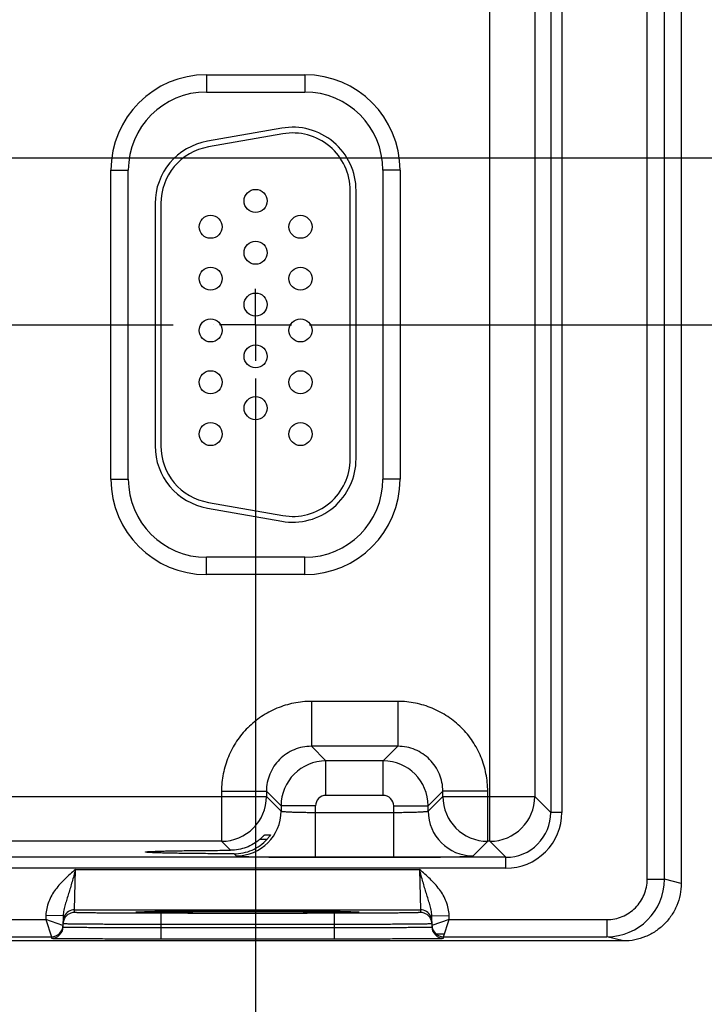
# Model space of a CAD drawing. Header units: inches. Extents: x 0 to 34, y 0 to 22.
# Tile 40 of 44: x 28.3 to 30.7, y 7.8 to 11.2. Entities that reach past the tile are written whole.
import ezdxf

# ---------------------------------------------------------------- set-up
doc = ezdxf.new("R2010")
doc.units = ezdxf.units.IN
doc.header["$LTSCALE"] = 1.87
doc.header["$MEASUREMENT"] = 0
doc.linetypes.add('CENTER', pattern=[0.6, 0.375, -0.075, 0.075, -0.075])
doc.layers.get('0').update_dxf_attribs({"linetype": 'CONTINUOUS'})
doc.layers.add('02___PRT_ALL_AXES', color=7, linetype='CONTINUOUS')
doc.layers.add('DIMENSIONS', color=7, linetype='CONTINUOUS')
doc.styles.get("Standard").update_dxf_attribs({"font": 'txt', "width": 0.8})
doc.dimstyles.new('DIMSTYLE_1', dxfattribs={"dimtxt": 0.125, "dimasz": 0.18, "dimexe": 0.125, "dimexo": 0.0625, "dimgap": 0.09, "dimtad": 0, "dimtih": 1, "dimtoh": 1, "dimlfac": 0.5, "dimzin": 4, "dimdsep": 46, "dimtxsty": 'STANDARD', "dimblk": '_FILLED', "dimblk1": '_FILLED', "dimblk2": '_FILLED', "dimcen": 0.09, "dimadec": 0, "dimazin": 0, "dimtp": 0.01, "dimtm": 0.01, "dimtfac": 1, "dimtofl": 0, "dimtmove": 0, "dimatfit": 3, "dimldrblk": '_FILLED', "dimfxl": 1, "dimtolj": 1, "dimtzin": 4, "dimarcsym": 0})

# ---------------------------------------------------------------- blocks, each defined once
blk = doc.blocks.new('*D17')
at = {"layer": 'DIMENSIONS', "color": 2, "linetype": 'CONTINUOUS'}
blk.add_line((29.1555, 9.9425), (29.1555, 7.3015), dxfattribs=at)
at = {"layer": 'DIMENSIONS', "color": 2, "linetype": 'CONTINUOUS', "insert": (29.093, 7.239), "char_height": 0.125, "width": 1.325, "attachment_point": 3, "rotation": 90, "line_spacing_factor": 0.9}
blk.add_mtext('12.15{\\Ftxt.shx;\\W1.000000;\\H0.125000; }[308.5]', dxfattribs=at)
blk = doc.blocks.new('_FILLED')
at = {"color": 0, "linetype": 'BYBLOCK'}
blk.add_solid([(0, 0), (-1, 0.174), (-1, -0.174)], dxfattribs=at)
blk = doc.blocks.new('*D45')
at = {"layer": 'DIMENSIONS', "color": 2, "linetype": 'CONTINUOUS'}
blk.add_line((29.343, 10.13), (31.321, 10.13), dxfattribs=at)
at = {"layer": 'DIMENSIONS', "color": 2, "linetype": 'CONTINUOUS', "insert": (31.3835, 10.1925), "char_height": 0.125, "width": 1.125, "attachment_point": 1, "line_spacing_factor": 0.9}
blk.add_mtext('1.07{\\Ftxt.shx;\\W1.000000;\\H0.125000; }[27.2]', dxfattribs=at)
blk = doc.blocks.new('*D46')
at = {"layer": 'DIMENSIONS', "color": 2, "linetype": 'CONTINUOUS'}
blk.add_line((22.158, 10.71), (31.321, 10.71), dxfattribs=at)
at = {"layer": 'DIMENSIONS', "color": 2, "linetype": 'CONTINUOUS', "insert": (31.3835, 10.7725), "char_height": 0.125, "width": 1.125, "attachment_point": 1, "line_spacing_factor": 0.9}
blk.add_mtext('1.36{\\Ftxt.shx;\\W1.000000;\\H0.125000; }[34.5]', dxfattribs=at)

msp = doc.modelspace()

# ---------------------------------------------------------------- linework, layer by layer
at = {"color": 7, "linetype": 'CONTINUOUS'}
for p, q in [((30.5156, 8.2034), (30.5156, 14.7125)), ((30.5756, 8.2034), (30.5756, 14.7125)), ((30.6335, 14.727), (30.6335, 8.1889)), ((29.9693, 8.3353), (29.9693, 14.5807)), ((30.1809, 14.4803), (30.1809, 8.4356)), ((30.2189, 14.4804), (30.2189, 8.4356)), ((30.1252, 14.4247), (30.1252, 8.4912)), ((28.9845, 10.998), (29.3265, 10.998)), ((28.9845, 10.998), (28.9845, 10.938)), ((29.3265, 10.998), (29.3265, 10.938)), ((28.9845, 10.938), (29.3265, 10.938)), ((29.2463, 10.8126), (28.9883, 10.7671)), ((29.2498, 10.7929), (28.9918, 10.7474)), ((28.6534, 10.667), (28.7134, 10.667)), ((28.6534, 9.593), (28.6534, 10.667)), ((28.7134, 9.593), (28.7134, 10.667)), ((29.6575, 10.667), (29.5975, 10.667)), ((29.5975, 10.667), (29.5975, 9.593)), ((29.6575, 10.667), (29.6575, 9.593)), ((29.4845, 9.664), (29.4845, 10.596)), ((29.5045, 9.664), (29.5045, 10.596)), ((28.8065, 10.5505), (28.8065, 9.7095)), ((28.8265, 10.5505), (28.8265, 9.7095)), ((28.6534, 9.593), (28.7134, 9.593)), ((29.6575, 9.593), (29.5975, 9.593)), ((28.9918, 9.5125), (29.2498, 9.467)), ((28.9883, 9.4928), (29.2463, 9.4473)), ((29.3265, 9.3219), (28.9845, 9.3219)), ((28.9845, 9.2619), (28.9845, 9.3219)), ((29.3265, 9.2619), (29.3265, 9.3219)), ((29.3265, 9.2619), (28.9845, 9.2619)), ((29.6498, 8.8212), (29.3492, 8.8212)), ((29.3492, 8.8212), (29.3492, 8.6653)), ((29.6498, 8.8212), (29.6498, 8.6653)), ((29.6498, 8.6653), (29.3492, 8.6653)), ((29.3492, 8.6653), (29.3999, 8.6145)), ((29.6498, 8.6653), (29.5991, 8.6145)), ((29.5991, 8.6145), (29.3999, 8.6145)), ((29.3999, 8.4945), (29.3999, 8.6145)), ((29.5991, 8.4945), (29.5991, 8.6145)), ((27.6958, 8.4912), (29.1932, 8.4912)), ((29.0373, 8.5093), (29.1932, 8.5093)), ((29.0373, 8.5093), (29.0373, 8.3353)), ((29.1932, 8.5093), (29.2439, 8.4586)), ((29.1932, 8.5093), (29.1932, 8.4912)), ((29.1932, 8.4912), (29.2439, 8.4405)), ((29.5991, 8.4945), (29.3999, 8.4945)), ((29.8058, 8.5093), (29.755, 8.4586)), ((29.755, 8.4405), (29.8058, 8.4912)), ((29.9617, 8.5093), (29.8058, 8.5093)), ((29.8058, 8.4912), (29.8058, 8.5093)), ((29.8058, 8.4912), (30.1252, 8.4912)), ((29.9617, 8.3353), (29.9617, 8.5093)), ((30.1252, 8.4912), (30.1809, 8.4356)), ((29.3639, 8.4586), (29.2439, 8.4586)), ((29.2439, 8.4586), (29.2439, 8.4405)), ((29.3639, 8.2798), (29.3639, 8.4586)), ((29.6351, 8.4586), (29.755, 8.4586)), ((29.6351, 8.2798), (29.6351, 8.4586)), ((29.755, 8.4405), (29.755, 8.4586)), ((29.3639, 8.4357), (29.6351, 8.4357)), ((30.2189, 8.4356), (30.1809, 8.4356)), ((29.1867, 8.3577), (29.2073, 8.3577)), ((29.2073, 8.3577), (29.2072, 8.3575)), ((29.0373, 8.3353), (27.8517, 8.3353)), ((29.0373, 8.3353), (29.0685, 8.3041)), ((29.1706, 8.3422), (29.1954, 8.3422)), ((29.911, 8.2845), (29.9617, 8.3353)), ((29.9693, 8.3353), (29.9617, 8.3353)), ((29.9693, 8.3353), (30.0249, 8.2796)), ((30.0249, 8.2796), (13.3244, 8.2796)), ((29.0807, 8.2918), (29.088, 8.2845)), ((29.3639, 8.2798), (29.6351, 8.2798)), ((30.0249, 8.2416), (30.0249, 8.2796)), ((30.0249, 8.2416), (13.3244, 8.2416)), ((28.527, 8.0973), (28.5301, 8.2373)), ((28.5301, 8.2373), (29.7248, 8.2373)), ((29.7248, 8.2373), (29.728, 8.0973)), ((30.5156, 8.2034), (30.5756, 8.2034)), ((30.6335, 8.189), (30.5756, 8.2034)), ((28.4273, 8.0778), (28.4271, 8.0634)), ((28.4873, 8.0767), (28.4273, 8.0778)), ((28.4873, 8.0767), (28.4867, 8.0377)), ((28.5268, 8.0879), (28.527, 8.0973)), ((28.527, 8.0973), (29.728, 8.0973)), ((28.7461, 8.0896), (28.7474, 8.0896)), ((28.7692, 8.0903), (28.7462, 8.0896)), ((28.7474, 8.0896), (28.7491, 8.0897)), ((28.7491, 8.0897), (28.7511, 8.0898)), ((28.7511, 8.0898), (28.7534, 8.0899)), ((28.7534, 8.0899), (28.7561, 8.0899)), ((28.7561, 8.0899), (28.7591, 8.09)), ((28.7591, 8.09), (28.7624, 8.0901)), ((28.7624, 8.0901), (28.7661, 8.0902)), ((28.7661, 8.0902), (28.7701, 8.0903)), ((28.7701, 8.0903), (28.7745, 8.0904)), ((28.7745, 8.0904), (28.7793, 8.0905)), ((28.7793, 8.0905), (28.7844, 8.0906)), ((28.7844, 8.0906), (28.7899, 8.0907)), ((28.7899, 8.0907), (28.7958, 8.0907)), ((28.7958, 8.0907), (28.8021, 8.0908)), ((28.8021, 8.0908), (28.8089, 8.0909)), ((28.8089, 8.0909), (28.8162, 8.091)), ((28.8162, 8.091), (28.824, 8.0911)), ((28.824, 8.0911), (28.8324, 8.0912)), ((29.4282, 8.0853), (28.8268, 8.0853)), ((28.8268, 8.0853), (28.8268, 8.046)), ((28.8324, 8.0912), (28.8413, 8.0913)), ((28.8413, 8.0913), (28.8511, 8.0914)), ((28.8675, 8.0915), (28.8797, 8.0916)), ((28.8797, 8.0916), (28.8927, 8.0917)), ((28.8927, 8.0917), (28.9067, 8.0918)), ((28.9067, 8.0918), (28.9215, 8.0919)), ((28.9215, 8.0919), (28.9372, 8.0919)), ((28.9372, 8.0919), (28.9538, 8.092)), ((28.9538, 8.092), (28.9713, 8.0921)), ((28.9713, 8.0921), (28.9896, 8.0922)), ((28.9896, 8.0922), (29.0088, 8.0922)), ((29.0088, 8.0922), (29.0291, 8.0923)), ((29.0291, 8.0923), (29.0505, 8.0923)), ((29.0505, 8.0923), (29.073, 8.0923)), ((29.073, 8.0923), (29.0964, 8.0924)), ((29.0964, 8.0924), (29.1198, 8.0924)), ((29.1198, 8.0924), (29.1424, 8.0924)), ((29.1424, 8.0924), (29.1638, 8.0924)), ((29.1638, 8.0924), (29.1841, 8.0923)), ((29.1841, 8.0923), (29.2035, 8.0923)), ((29.2035, 8.0923), (29.2221, 8.0923)), ((29.2221, 8.0923), (29.2401, 8.0922)), ((29.2401, 8.0922), (29.2575, 8.0922)), ((29.2575, 8.0922), (29.2743, 8.0921)), ((29.2743, 8.0921), (29.2904, 8.0921)), ((29.2904, 8.0921), (29.3059, 8.092)), ((29.3059, 8.092), (29.3207, 8.0919)), ((29.3207, 8.0919), (29.3348, 8.0919)), ((29.3348, 8.0919), (29.3482, 8.0918)), ((29.3482, 8.0918), (29.3609, 8.0917)), ((29.3609, 8.0917), (29.373, 8.0916)), ((29.373, 8.0916), (29.3844, 8.0915)), ((29.3844, 8.0915), (29.3952, 8.0914)), ((29.3952, 8.0914), (29.4053, 8.0914)), ((29.4053, 8.0914), (29.4149, 8.0913)), ((29.4149, 8.0913), (29.4239, 8.0912)), ((29.4239, 8.0912), (29.4323, 8.0911)), ((29.4282, 8.0853), (29.4282, 8.046)), ((29.4323, 8.0911), (29.4402, 8.091)), ((29.4402, 8.091), (29.4476, 8.0909)), ((29.4476, 8.0909), (29.4544, 8.0908)), ((29.4544, 8.0908), (29.4607, 8.0907)), ((29.4607, 8.0907), (29.4666, 8.0906)), ((29.4666, 8.0906), (29.4721, 8.0905)), ((29.4721, 8.0905), (29.4771, 8.0905)), ((29.4771, 8.0905), (29.4817, 8.0904)), ((29.4817, 8.0904), (29.4859, 8.0903)), ((29.4859, 8.0903), (29.4898, 8.0902)), ((29.5088, 8.0896), (29.4862, 8.0903)), ((29.4898, 8.0902), (29.4933, 8.0901)), ((29.4933, 8.0901), (29.4965, 8.09)), ((29.4965, 8.09), (29.4993, 8.0899)), ((29.4993, 8.0899), (29.5018, 8.0899)), ((29.5018, 8.0899), (29.504, 8.0898)), ((29.504, 8.0898), (29.5059, 8.0897)), ((29.5059, 8.0897), (29.5075, 8.0896)), ((29.728, 8.0973), (29.7281, 8.0879)), ((29.7676, 8.0767), (29.8276, 8.0778)), ((29.7683, 8.0377), (29.7676, 8.0767)), ((29.8279, 8.0634), (29.8276, 8.0778)), ((27.7179, 8.0634), (28.4271, 8.0634)), ((28.4271, 8.0634), (28.4468, 8.0034)), ((28.4867, 8.0427), (28.4271, 8.0634)), ((28.8268, 8.046), (28.8266, 8.0361)), ((29.4282, 8.046), (28.8268, 8.046)), ((29.4282, 8.046), (29.4284, 8.0361)), ((29.8279, 8.0634), (29.7682, 8.0427)), ((29.8082, 8.0034), (29.8279, 8.0634)), ((29.8279, 8.0634), (30.3756, 8.0634)), ((30.3756, 8.0634), (30.3756, 8.0034)), ((28.8266, 8.0361), (29.4284, 8.0361)), ((28.8266, 8.0361), (28.8266, 7.9968)), ((29.4284, 8.0361), (29.4284, 7.9968)), ((29.7815, 8.0138), (29.8082, 8.0138)), ((30.4335, 7.989), (12.7896, 7.989)), ((27.6982, 8.0034), (28.4468, 8.0034)), ((28.4468, 8.0034), (28.4467, 7.9984)), ((28.8266, 7.9968), (29.4284, 7.9968)), ((29.8082, 8.0034), (30.3756, 8.0034)), ((29.8083, 7.9984), (29.8082, 8.0034)), ((30.4335, 7.989), (30.3756, 8.0034))]:
    msp.add_line(p, q, dxfattribs=at)
for points in [[(28.7445, 8.0894), (28.7446, 8.0894), (28.7448, 8.0895), (28.7451, 8.0895), (28.7455, 8.0895), (28.7461, 8.0896)], [(28.8511, 8.0914), (28.8618, 8.0915), (28.8675, 8.0915)], [(29.5075, 8.0896), (29.5087, 8.0896), (29.5093, 8.0895), (29.5097, 8.0895), (29.51, 8.0895), (29.5103, 8.0895), (29.5105, 8.0894)]]:
    msp.add_lwpolyline(points, dxfattribs=at)
for centre in [(29.1555, 10.56), (28.9995, 10.47), (29.3115, 10.47), (29.1555, 10.38), (28.9995, 10.29), (29.3115, 10.29), (29.1555, 10.2), (28.9995, 10.11), (29.3115, 10.11), (29.1555, 10.02), (28.9995, 9.93), (29.3115, 9.93), (29.1555, 9.84), (28.9995, 9.75), (29.3115, 9.75)]:
    msp.add_circle(centre, 0.04, dxfattribs=at)
for centre, radius, start, end in [((28.9845, 10.667), 0.3311, 90, 180), ((29.3265, 10.667), 0.3311, 0, 90), ((28.9845, 10.667), 0.2711, 90, 180), ((29.3265, 10.667), 0.2711, 0, 90), ((29.2845, 10.596), 0.22, 0, 100), ((29.2845, 10.596), 0.2, 0, 100), ((29.0265, 10.5505), 0.22, 100, 180), ((29.0265, 10.5505), 0.2, 100, 180), ((29.0265, 9.7095), 0.22, 180, 260), ((29.0265, 9.7095), 0.2, 180, 260), ((29.2845, 9.664), 0.22, 260, 360), ((29.2845, 9.664), 0.2, 260, 360), ((28.9845, 9.593), 0.3311, 180, 270), ((28.9845, 9.593), 0.2711, 180, 270), ((29.3265, 9.593), 0.3311, 270, 360), ((29.3265, 9.593), 0.2711, 270, 360), ((29.4, 8.4585), 0.156, 90.0148, 179.9847), ((29.599, 8.4585), 0.156, 0.0148, 89.9847), ((29.0372, 8.4913), 0.156, 270.0209, 359.9791), ((29.3999, 8.4586), 0.036, 89.9965, 180.0035), ((29.5991, 8.4586), 0.036, 359.9965, 90.0035), ((29.9618, 8.4913), 0.156, 180.0209, 269.9791), ((29.9692, 8.4913), 0.156, 270.0209, 359.9791), ((29.0879, 8.4405), 0.156, 270.0209, 359.9791), ((29.9111, 8.4405), 0.156, 180.0209, 269.9791), ((30.0249, 8.4356), 0.194, 269.9966, 0.0034), ((30.0249, 8.4356), 0.1559, 269.99, 0.0099), ((30.3756, 8.2034), 0.2, 269.9986, 359.9972), ((28.527, 8.0573), 0.04, 153.5773, 179.0001), ((28.5268, 8.0479), 0.04, 89.9993, 161.1986), ((28.527, 8.0573), 0.04, 89.9997, 153.5768), ((29.728, 8.0573), 0.04, 26.4232, 90.0003), ((29.7281, 8.0479), 0.04, 18.8014, 90.0007), ((29.728, 8.0573), 0.04, 0.9999, 26.4227), ((28.4468, 8.0434), 0.04, 269.9997, 358.9997), ((28.4467, 8.0434), 0.0401, 351.8201, 358.9927), ((28.5271, 8.0479), 0.0402, 161.2521, 178.9472), ((29.7279, 8.0479), 0.0402, 1.0528, 18.7479), ((29.8083, 8.0434), 0.0401, 181.0074, 188.1804), ((29.8082, 8.0434), 0.04, 181.0003, 270.0003), ((28.4467, 8.0384), 0.04, 269.9997, 358.9997), ((28.4468, 8.0434), 0.04, 350.102, 351.8197), ((29.8083, 8.0384), 0.04, 181.0003, 270.0003), ((29.8082, 8.0434), 0.04, 188.1808, 189.8983)]:
    msp.add_arc(centre, radius, start, end, dxfattribs=at)
for points, knots in [([(29.3492, 8.8212), (29.3288, 8.8212), (29.2879, 8.8172), (29.229, 8.7993), (29.1748, 8.7703), (29.1272, 8.7313), (29.0881, 8.6837), (29.0591, 8.6294), (29.0413, 8.5706), (29.0373, 8.5297), (29.0373, 8.5093)], [0, 0, 0, 0, 0.124999, 0.25, 0.375, 0.5, 0.625, 0.75, 0.875001, 1, 1, 1, 1]), ([(29.9617, 8.5093), (29.9617, 8.5297), (29.9577, 8.5706), (29.9399, 8.6294), (29.9109, 8.6837), (29.8718, 8.7313), (29.8242, 8.7703), (29.77, 8.7993), (29.7111, 8.8172), (29.6702, 8.8212), (29.6498, 8.8212)], [0, 0, 0, 0, 0.124999, 0.25, 0.375, 0.5, 0.625, 0.75, 0.875001, 1, 1, 1, 1]), ([(29.3492, 8.6653), (29.339, 8.6653), (29.3185, 8.6633), (29.2891, 8.6543), (29.2619, 8.6398), (29.2382, 8.6203), (29.2186, 8.5965), (29.2041, 8.5694), (29.1952, 8.5399), (29.1932, 8.5195), (29.1932, 8.5093)], [0, 0, 0, 0, 0.124991, 0.24999, 0.374994, 0.5, 0.625006, 0.75001, 0.875009, 1, 1, 1, 1]), ([(29.8058, 8.5093), (29.8058, 8.5195), (29.8038, 8.5399), (29.7949, 8.5694), (29.7804, 8.5965), (29.7608, 8.6203), (29.737, 8.6398), (29.7099, 8.6543), (29.6805, 8.6633), (29.66, 8.6653), (29.6498, 8.6653)], [0, 0, 0, 0, 0.124991, 0.24999, 0.374994, 0.5, 0.625006, 0.75001, 0.875009, 1, 1, 1, 1]), ([(29.2439, 8.4405), (29.244, 8.4404), (29.2443, 8.4402), (29.2448, 8.44), (29.2456, 8.4397), (29.2472, 8.4394), (29.25, 8.439), (29.254, 8.4386), (29.2591, 8.4382), (29.2652, 8.4378), (29.2722, 8.4374), (29.2801, 8.4371), (29.2887, 8.4368), (29.3016, 8.4364), (29.319, 8.4361), (29.3411, 8.4358), (29.3562, 8.4357), (29.3639, 8.4357)], [0, 0, 0, 0, 0.0028, 0.007571, 0.014536, 0.023747, 0.048912, 0.082937, 0.125539, 0.176336, 0.234865, 0.300581, 0.372872, 0.451063, 0.622161, 0.807461, 1, 1, 1, 1]), ([(29.6351, 8.4357), (29.6428, 8.4357), (29.6579, 8.4358), (29.68, 8.4361), (29.6974, 8.4364), (29.7103, 8.4368), (29.7189, 8.4371), (29.7268, 8.4374), (29.7338, 8.4378), (29.7399, 8.4382), (29.745, 8.4386), (29.749, 8.439), (29.7518, 8.4394), (29.7534, 8.4397), (29.7542, 8.44), (29.7547, 8.4402), (29.755, 8.4404), (29.755, 8.4405)], [0, 0, 0, 0, 0.192539, 0.377839, 0.548937, 0.627128, 0.699419, 0.765135, 0.823664, 0.874461, 0.917063, 0.951088, 0.976253, 0.985464, 0.992429, 0.9972, 1, 1, 1, 1]), ([(29.1706, 8.3422), (29.1716, 8.3431), (29.1735, 8.3448), (29.1763, 8.3473), (29.1788, 8.3498), (29.1812, 8.3521), (29.183, 8.3539), (29.1842, 8.3552), (29.185, 8.356), (29.1856, 8.3567), (29.1861, 8.3572), (29.1864, 8.3574), (29.1865, 8.3576), (29.1866, 8.3577), (29.1867, 8.3577), (29.1867, 8.3577)], [0, 0, 0, 0, 0.173342, 0.342238, 0.503515, 0.653224, 0.785998, 0.843871, 0.894633, 0.937025, 0.969654, 0.981852, 0.991063, 0.997138, 1, 1, 1, 1]), ([(29.2072, 8.3575), (29.2071, 8.3572), (29.2066, 8.3565), (29.2053, 8.3545), (29.203, 8.3513), (29.1995, 8.3469), (29.1968, 8.3438), (29.1954, 8.3422)], [0, 0, 0, 0, 0.049928, 0.132059, 0.36843, 0.667594, 1, 1, 1, 1]), ([(29.1706, 8.3422), (29.1636, 8.3362), (29.1484, 8.3253), (29.1232, 8.3132), (29.0962, 8.3058), (29.0777, 8.3041), (29.0685, 8.3041)], [0, 0, 0, 0, 0.249956, 0.500662, 0.7512, 1, 1, 1, 1]), ([(29.0807, 8.2918), (29.0914, 8.2918), (29.113, 8.294), (29.1439, 8.3039), (29.172, 8.32), (29.1882, 8.3343), (29.1954, 8.3422)], [0, 0, 0, 0, 0.250037, 0.500976, 0.751114, 1, 1, 1, 1]), ([(28.7731, 8.298), (28.7731, 8.298), (28.7732, 8.2981), (28.7737, 8.2983), (28.7747, 8.2986), (28.7764, 8.2988), (28.7788, 8.2991), (28.7819, 8.2993), (28.7856, 8.2996), (28.7899, 8.2998), (28.7971, 8.3002), (28.8075, 8.3006), (28.8219, 8.3011), (28.8386, 8.3015), (28.8576, 8.302), (28.8786, 8.3024), (28.9015, 8.3027), (28.9262, 8.3031), (28.962, 8.3034), (29.0096, 8.3038), (29.0484, 8.304), (29.0685, 8.3041)], [0, 0, 0, 0, 0.000545, 0.001528, 0.005113, 0.010953, 0.019065, 0.02944, 0.042053, 0.056876, 0.073884, 0.114342, 0.16316, 0.219936, 0.284205, 0.355522, 0.433341, 0.517029, 0.605954, 0.796807, 1, 1, 1, 1]), ([(29.0807, 8.2918), (29.06, 8.2919), (29.0198, 8.292), (28.9704, 8.2924), (28.9332, 8.2928), (28.9075, 8.2931), (28.8835, 8.2935), (28.8615, 8.2939), (28.8417, 8.2943), (28.8242, 8.2947), (28.8091, 8.2952), (28.7982, 8.2957), (28.7907, 8.296), (28.7861, 8.2963), (28.7822, 8.2965), (28.779, 8.2968), (28.7765, 8.2971), (28.7748, 8.2973), (28.7737, 8.2976), (28.7732, 8.2978), (28.7731, 8.2979), (28.7731, 8.298)], [0, 0, 0, 0, 0.201685, 0.391972, 0.480884, 0.564697, 0.642725, 0.714312, 0.7789, 0.835998, 0.885101, 0.925812, 0.942934, 0.957854, 0.970539, 0.980958, 0.989089, 0.994929, 0.998498, 0.999468, 1, 1, 1, 1]), ([(29.088, 8.2845), (29.088, 8.2845), (29.0882, 8.2844), (29.0888, 8.2842), (29.09, 8.284), (29.0918, 8.2838), (29.0943, 8.2836), (29.0974, 8.2833), (29.1012, 8.2831), (29.1056, 8.2829), (29.1126, 8.2826), (29.1229, 8.2822), (29.1369, 8.2818), (29.153, 8.2815), (29.1711, 8.2811), (29.191, 8.2808), (29.2126, 8.2806), (29.2356, 8.2803), (29.2684, 8.2801), (29.3113, 8.2798), (29.3462, 8.2798), (29.3639, 8.2798)], [0, 0, 0, 0, 0.000833, 0.002206, 0.006659, 0.013424, 0.022498, 0.033865, 0.047502, 0.063379, 0.081459, 0.124054, 0.174892, 0.233495, 0.299314, 0.37173, 0.450061, 0.533571, 0.621473, 0.807113, 1, 1, 1, 1]), ([(29.6351, 8.2798), (29.6528, 8.2798), (29.6877, 8.2798), (29.7306, 8.2801), (29.7634, 8.2803), (29.7864, 8.2806), (29.808, 8.2808), (29.8279, 8.2811), (29.846, 8.2815), (29.8621, 8.2818), (29.8761, 8.2822), (29.8864, 8.2826), (29.8934, 8.2829), (29.8978, 8.2831), (29.9016, 8.2833), (29.9047, 8.2836), (29.9072, 8.2838), (29.909, 8.284), (29.9102, 8.2842), (29.9108, 8.2844), (29.911, 8.2845), (29.911, 8.2845)], [0, 0, 0, 0, 0.192887, 0.378527, 0.466429, 0.549939, 0.62827, 0.700686, 0.766505, 0.825108, 0.875946, 0.918541, 0.936621, 0.952498, 0.966135, 0.977502, 0.986576, 0.993341, 0.997794, 0.999167, 1, 1, 1, 1]), ([(28.5301, 8.2373), (28.5178, 8.2266), (28.4931, 8.2053), (28.4652, 8.1752), (28.4472, 8.1479), (28.4365, 8.1258), (28.4294, 8.1022), (28.4275, 8.0859), (28.4273, 8.0778)], [0, 0, 0, 0, 0.250106, 0.500015, 0.625057, 0.75007, 0.875051, 1, 1, 1, 1]), ([(28.5301, 8.2372), (28.5262, 8.223), (28.5204, 8.2018), (28.5123, 8.174), (28.5062, 8.1541), (28.5001, 8.1347), (28.4943, 8.1157), (28.4893, 8.0966), (28.4875, 8.0834), (28.4873, 8.0767)], [0, 0, 0, 0, 0.266693, 0.396035, 0.521429, 0.642945, 0.761729, 0.879894, 1, 1, 1, 1]), ([(29.8276, 8.0778), (29.8275, 8.0859), (29.8256, 8.1022), (29.8185, 8.1258), (29.8078, 8.1479), (29.7897, 8.1752), (29.7619, 8.2053), (29.7372, 8.2266), (29.7248, 8.2373)], [0, 0, 0, 0, 0.124944, 0.249922, 0.374933, 0.499972, 0.749883, 1, 1, 1, 1]), ([(29.7676, 8.0767), (29.7675, 8.0834), (29.7657, 8.0966), (29.7607, 8.1157), (29.7548, 8.1347), (29.7487, 8.1541), (29.7426, 8.174), (29.7345, 8.2018), (29.7287, 8.223), (29.7248, 8.2373)], [0, 0, 0, 0, 0.120104, 0.238267, 0.357051, 0.478567, 0.603962, 0.733306, 1, 1, 1, 1]), ([(30.3756, 8.0634), (30.3847, 8.0634), (30.4031, 8.0652), (30.4295, 8.0733), (30.4538, 8.0863), (30.4752, 8.1038), (30.4927, 8.1252), (30.5057, 8.1495), (30.5138, 8.1759), (30.5156, 8.1943), (30.5156, 8.2034)], [0, 0, 0, 0, 0.125, 0.25, 0.375, 0.5, 0.625, 0.75, 0.875, 1, 1, 1, 1]), ([(30.6335, 8.1889), (30.6335, 8.1759), (30.6309, 8.1497), (30.6195, 8.1119), (30.6009, 8.0771), (30.5758, 8.0466), (30.5453, 8.0216), (30.5105, 8.003), (30.4728, 7.9915), (30.4466, 7.989), (30.4335, 7.989)], [0, 0, 0, 0, 0.125, 0.25, 0.375001, 0.500001, 0.625002, 0.750003, 0.875003, 1, 1, 1, 1]), ([(28.8268, 8.0853), (28.8072, 8.0853), (28.769, 8.0853), (28.7218, 8.0855), (28.6858, 8.0856), (28.6606, 8.0857), (28.6371, 8.0859), (28.6153, 8.0861), (28.5956, 8.0862), (28.5782, 8.0864), (28.5651, 8.0866), (28.5558, 8.0868), (28.5499, 8.0869), (28.5446, 8.087), (28.54, 8.0872), (28.536, 8.0873), (28.5328, 8.0874), (28.5306, 8.0875), (28.5292, 8.0876), (28.5283, 8.0877), (28.5277, 8.0877), (28.5272, 8.0878), (28.527, 8.0878), (28.5268, 8.0879), (28.5268, 8.0879)], [0, 0, 0, 0, 0.195093, 0.382688, 0.4714, 0.555569, 0.634386, 0.707089, 0.77298, 0.831424, 0.881858, 0.903917, 0.923799, 0.941455, 0.956844, 0.969929, 0.980679, 0.989069, 0.992374, 0.995082, 0.997194, 0.998709, 0.999633, 1, 1, 1, 1]), ([(28.7462, 8.0896), (28.7453, 8.0896), (28.7441, 8.0895), (28.7425, 8.0894), (28.7416, 8.0893), (28.741, 8.0892), (28.7404, 8.0892), (28.7402, 8.0891), (28.74, 8.089), (28.74, 8.089)], [0, 0, 0, 0, 0.433646, 0.604436, 0.744455, 0.853681, 0.932196, 0.980314, 1, 1, 1, 1]), ([(28.74, 8.089), (28.74, 8.089), (28.7402, 8.0889), (28.7404, 8.0888), (28.7409, 8.0888), (28.7416, 8.0887), (28.7425, 8.0886), (28.744, 8.0885), (28.7452, 8.0884), (28.7461, 8.0884)], [0, 0, 0, 0, 0.019719, 0.067814, 0.146291, 0.255485, 0.39549, 0.566285, 1, 1, 1, 1]), ([(28.7461, 8.0884), (28.7486, 8.0883), (28.7545, 8.0881), (28.7699, 8.0877), (28.7958, 8.0872), (28.8342, 8.0868), (28.8815, 8.0864), (28.9362, 8.086), (29.019, 8.0857), (29.1275, 8.0856), (29.236, 8.0857), (29.3188, 8.086), (29.3735, 8.0864), (29.4207, 8.0868), (29.4591, 8.0872), (29.485, 8.0877), (29.5005, 8.0881), (29.5064, 8.0883), (29.5088, 8.0884)], [0, 0, 0, 0, 0.009733, 0.023176, 0.060749, 0.111598, 0.174181, 0.246609, 0.326696, 0.500002, 0.673307, 0.753394, 0.825822, 0.888405, 0.939252, 0.976824, 0.990267, 1, 1, 1, 1]), ([(29.4862, 8.0903), (29.4667, 8.0907), (29.4193, 8.0913), (29.3374, 8.0919), (29.2374, 8.0923), (29.1279, 8.0924), (29.0183, 8.0923), (28.9182, 8.0919), (28.8363, 8.0913), (28.7886, 8.0907), (28.7692, 8.0903)], [0, 0, 0, 0, 0.081205, 0.198703, 0.34232, 0.499617, 0.656968, 0.800741, 0.918483, 1, 1, 1, 1]), ([(29.7281, 8.0879), (29.7281, 8.0879), (29.728, 8.0878), (29.7277, 8.0878), (29.7272, 8.0877), (29.7266, 8.0877), (29.7258, 8.0876), (29.7244, 8.0875), (29.7221, 8.0874), (29.7189, 8.0873), (29.715, 8.0872), (29.7104, 8.087), (29.7051, 8.0869), (29.6991, 8.0868), (29.6899, 8.0866), (29.6768, 8.0864), (29.6593, 8.0862), (29.6396, 8.0861), (29.6179, 8.0859), (29.5943, 8.0857), (29.5692, 8.0856), (29.5331, 8.0855), (29.486, 8.0853), (29.4477, 8.0853), (29.4282, 8.0853)], [0, 0, 0, 0, 0.000367, 0.001291, 0.002806, 0.004918, 0.007626, 0.010931, 0.019321, 0.030071, 0.043156, 0.058545, 0.076201, 0.096083, 0.118142, 0.168576, 0.22702, 0.292911, 0.365614, 0.444431, 0.5286, 0.617312, 0.804907, 1, 1, 1, 1]), ([(29.515, 8.089), (29.515, 8.089), (29.5148, 8.0891), (29.5145, 8.0892), (29.514, 8.0892), (29.5134, 8.0893), (29.5125, 8.0894), (29.511, 8.0895), (29.5097, 8.0896), (29.5088, 8.0896)], [0, 0, 0, 0, 0.01972, 0.067826, 0.146319, 0.255527, 0.395541, 0.566335, 1, 1, 1, 1]), ([(29.5088, 8.0884), (29.5097, 8.0884), (29.511, 8.0885), (29.5125, 8.0886), (29.5134, 8.0887), (29.514, 8.0888), (29.5145, 8.0888), (29.5148, 8.0889), (29.515, 8.089), (29.515, 8.089)], [0, 0, 0, 0, 0.433718, 0.604513, 0.744518, 0.853711, 0.932187, 0.980281, 1, 1, 1, 1]), ([(28.8268, 8.046), (28.8046, 8.046), (28.7613, 8.0462), (28.7079, 8.0464), (28.667, 8.0466), (28.6385, 8.0467), (28.6118, 8.0469), (28.5871, 8.047), (28.5648, 8.0472), (28.545, 8.0474), (28.5302, 8.0476), (28.5197, 8.0477), (28.513, 8.0478), (28.507, 8.0479), (28.5017, 8.048), (28.4973, 8.0481), (28.4941, 8.0482), (28.4919, 8.0483), (28.4906, 8.0483), (28.4895, 8.0484), (28.4885, 8.0484), (28.4878, 8.0485), (28.4873, 8.0485), (28.4871, 8.0486), (28.4868, 8.0486), (28.4868, 8.0486)], [0, 0, 0, 0, 0.195104, 0.382709, 0.471426, 0.555601, 0.634423, 0.707132, 0.773029, 0.831478, 0.881918, 0.90398, 0.923864, 0.941522, 0.956912, 0.969998, 0.980748, 0.985238, 0.989136, 0.992438, 0.995144, 0.997251, 0.998759, 0.99967, 1, 1, 1, 1]), ([(29.7681, 8.0486), (29.7681, 8.0486), (29.7679, 8.0486), (29.7677, 8.0485), (29.7671, 8.0485), (29.7664, 8.0484), (29.7655, 8.0484), (29.7644, 8.0483), (29.7631, 8.0483), (29.7609, 8.0482), (29.7577, 8.0481), (29.7532, 8.048), (29.748, 8.0479), (29.742, 8.0478), (29.7353, 8.0477), (29.7248, 8.0476), (29.71, 8.0474), (29.6901, 8.0472), (29.6678, 8.047), (29.6432, 8.0469), (29.6165, 8.0467), (29.588, 8.0466), (29.5471, 8.0464), (29.4937, 8.0462), (29.4503, 8.046), (29.4282, 8.046)], [0, 0, 0, 0, 0.00033, 0.001241, 0.002749, 0.004856, 0.007562, 0.010864, 0.014762, 0.019252, 0.030002, 0.043087, 0.058478, 0.076136, 0.09602, 0.118081, 0.168521, 0.226971, 0.292867, 0.365577, 0.444399, 0.528574, 0.617291, 0.804896, 1, 1, 1, 1]), ([(28.4867, 8.0377), (28.4867, 8.0377), (28.4869, 8.0376), (28.4871, 8.0376), (28.4877, 8.0375), (28.4884, 8.0375), (28.4893, 8.0374), (28.4904, 8.0374), (28.4917, 8.0373), (28.4939, 8.0373), (28.4971, 8.0372), (28.5015, 8.0371), (28.5068, 8.037), (28.5128, 8.0369), (28.5195, 8.0368), (28.53, 8.0367), (28.5448, 8.0365), (28.5646, 8.0364), (28.587, 8.0363), (28.6116, 8.0361), (28.6383, 8.0361), (28.6668, 8.036), (28.7077, 8.036), (28.7611, 8.036), (28.8045, 8.036), (28.8266, 8.0361)], [0, 0, 0, 0, 0.000343, 0.001258, 0.002769, 0.004877, 0.007583, 0.010886, 0.014783, 0.019274, 0.030023, 0.043108, 0.058497, 0.076155, 0.096038, 0.118099, 0.168538, 0.226987, 0.292883, 0.365592, 0.444414, 0.528589, 0.617304, 0.804905, 1, 1, 1, 1]), ([(29.4284, 8.0361), (29.4505, 8.036), (29.4939, 8.036), (29.5473, 8.036), (29.5881, 8.036), (29.6167, 8.0361), (29.6434, 8.0361), (29.668, 8.0363), (29.6903, 8.0364), (29.7101, 8.0365), (29.725, 8.0367), (29.7354, 8.0368), (29.7422, 8.0369), (29.7482, 8.037), (29.7534, 8.0371), (29.7579, 8.0372), (29.7611, 8.0373), (29.7632, 8.0373), (29.7646, 8.0374), (29.7657, 8.0374), (29.7666, 8.0375), (29.7673, 8.0375), (29.7679, 8.0376), (29.7681, 8.0376), (29.7683, 8.0377), (29.7683, 8.0377)], [0, 0, 0, 0, 0.195095, 0.382696, 0.471411, 0.555586, 0.634408, 0.707117, 0.773013, 0.831462, 0.881901, 0.903962, 0.923845, 0.941503, 0.956892, 0.969977, 0.980726, 0.985217, 0.989114, 0.992417, 0.995123, 0.997231, 0.998742, 0.999657, 1, 1, 1, 1]), ([(28.4467, 7.9984), (28.4467, 7.9984), (28.4467, 7.9984), (28.4468, 7.9984), (28.4469, 7.9984), (28.4472, 7.9983), (28.4478, 7.9983), (28.4486, 7.9983), (28.4496, 7.9982), (28.4508, 7.9982), (28.4523, 7.9981), (28.4547, 7.9981), (28.4583, 7.998), (28.4633, 7.9979), (28.4691, 7.9979), (28.4758, 7.9978), (28.4834, 7.9977), (28.4951, 7.9976), (28.5117, 7.9975), (28.5338, 7.9974), (28.5588, 7.9972), (28.5863, 7.9971), (28.6162, 7.997), (28.648, 7.997), (28.6816, 7.9969), (28.7166, 7.9968), (28.7651, 7.9968), (28.8019, 7.9968), (28.8266, 7.9968)], [0, 0, 0, 0, 0.000092, 0.000323, 0.000702, 0.001231, 0.002737, 0.004843, 0.007547, 0.010849, 0.014746, 0.019237, 0.029986, 0.043073, 0.058463, 0.076123, 0.096008, 0.118071, 0.168514, 0.226966, 0.292866, 0.365578, 0.444402, 0.528578, 0.617296, 0.7097, 0.8049, 1, 1, 1, 1]), ([(29.4284, 7.9968), (29.4531, 7.9968), (29.4899, 7.9968), (29.5383, 7.9968), (29.5733, 7.9969), (29.6069, 7.997), (29.6388, 7.997), (29.6687, 7.9971), (29.6962, 7.9972), (29.7211, 7.9974), (29.7433, 7.9975), (29.7599, 7.9976), (29.7716, 7.9977), (29.7791, 7.9978), (29.7858, 7.9979), (29.7917, 7.9979), (29.7966, 7.998), (29.8002, 7.9981), (29.8026, 7.9981), (29.8041, 7.9982), (29.8054, 7.9982), (29.8064, 7.9983), (29.8072, 7.9983), (29.8077, 7.9983), (29.808, 7.9984), (29.8082, 7.9984), (29.8082, 7.9984), (29.8083, 7.9984), (29.8083, 7.9984)], [0, 0, 0, 0, 0.1951, 0.2903, 0.382704, 0.471422, 0.555598, 0.634422, 0.707134, 0.773034, 0.831486, 0.881929, 0.903992, 0.923877, 0.941537, 0.956927, 0.970014, 0.980763, 0.985254, 0.989151, 0.992453, 0.995157, 0.997263, 0.998769, 0.999298, 0.999677, 0.999908, 1, 1, 1, 1])]:
    msp.add_open_spline(points, degree=3, knots=knots, dxfattribs=at)
at = {"layer": '02___PRT_ALL_AXES', "color": 7, "linetype": 'CENTER'}
for p, q in [((29.1555, 10.13), (29.1555, 10.255)), ((27.0455, 10.13), (29.0093, 10.13)), ((29.1555, 10.13), (29.0305, 10.13)), ((29.1555, 10.13), (29.2805, 10.13)), ((29.1555, 10.13), (29.1555, 10.005))]:
    msp.add_line(p, q, dxfattribs=at)

# ---------------------------------------------------------------- dimensions: what is measured, and where the dimension line sits
at = {"layer": 'DIMENSIONS', "color": 2, "linetype": 'CONTINUOUS'}
for feature_location, offset, dtype, origin, picture, middle in [((22.158, 10.71), (9.163, 0), 0, (22.0955, 7.9897), '*D46', (31.946, 10.71)), ((29.343, 10.13), (1.978, 0), 0, (29.2805, 7.9897), '*D45', (31.946, 10.13)), ((29.1555, 9.9425), (0, -2.641), 1, (4.8653, 10.005), '*D17', (29.1555, 6.5765))]:
    dim = msp.add_ordinate_dim(feature_location=feature_location, offset=offset, dtype=dtype, origin=origin, dimstyle='DIMSTYLE_1', override={"dimtad": 1, "dimtih": 0, "dimtoh": 0}, dxfattribs=at)
    dim.commit()
    dim.dimension.update_dxf_attribs({"geometry": picture, "text_midpoint": middle})

doc.saveas('drawing.dxf')
